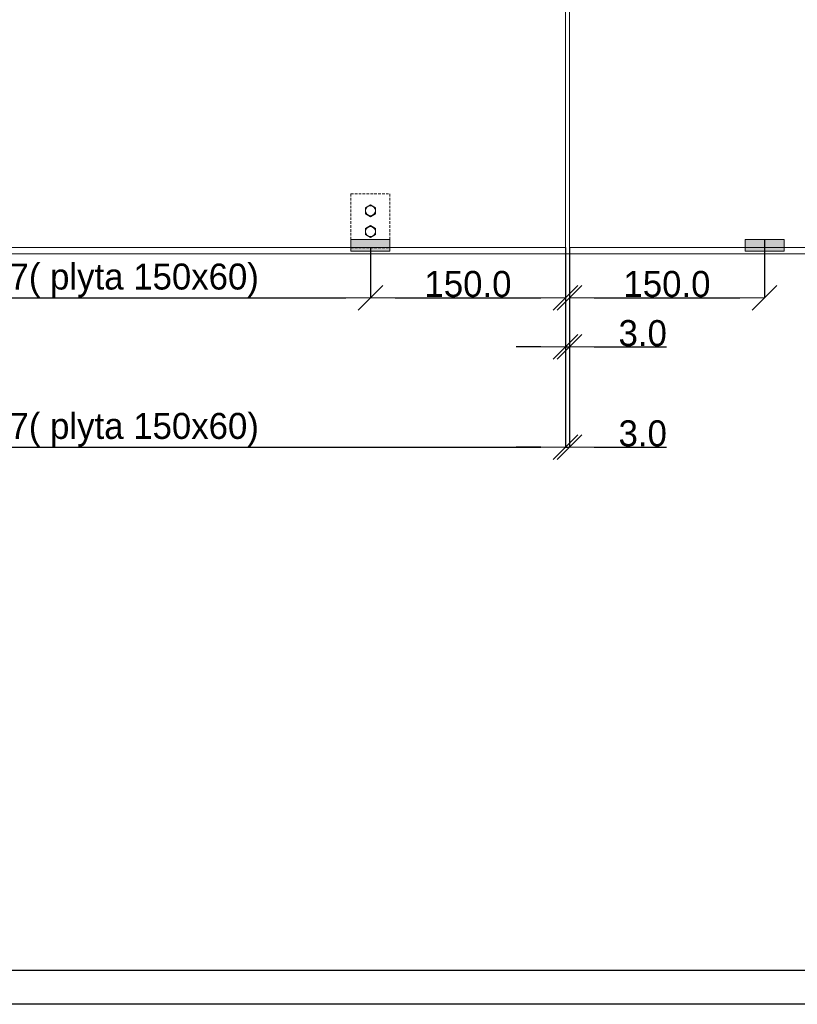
# Model space of a CAD drawing. Header units: millimetres. Extents: x -7814 to 55813, y 465 to 25965.
# Tile 3 of 112: x 12648 to 18627, y 465 to 8039. Entities that reach past the tile are written whole.
import ezdxf

# ---------------------------------------------------------------- set-up
doc = ezdxf.new("R2010")
doc.units = ezdxf.units.MM
doc.linetypes.add('Hidden Line', pattern=[30, 20, -10])
for name, color, linetype, lineweight in [('2D Drafting - General2', 251, 'Continuous', 15), ('2D Drafting - General5', 161, 'Continuous', 25), ('2D Drafting - General62', 9, 'Continuous', 20)]:
    doc.layers.add(name, color=color, linetype=linetype, lineweight=lineweight)
doc.layers.add('Wymiarowanie', color=7, linetype='Continuous')
doc.styles.add('GENERATED_STYLE_2', font='GOTHIC.TTF')
doc.dimstyles.new('GENERATED_STYLE__6', dxfattribs={"dimtxt": 200, "dimasz": 190, "dimexe": 0.18, "dimexo": 0, "dimgap": 0.09, "dimtad": 1, "dimtih": 1, "dimtoh": 1, "dimdec": 1, "dimlfac": 0.1, "dimzin": 0, "dimdsep": 46, "dimtxsty": 'GENERATED_STYLE_2', "dimblk": 'ARROWHEAD_6', "dimblk1": 'ARROWHEAD_6', "dimblk2": 'ARROWHEAD_6', "dimcen": 0.09, "dimclrd": 161, "dimclre": 161, "dimclrt": 161, "dimadec": 0, "dimazin": 0, "dimtfac": 1, "dimtdec": 4, "dimtmove": 0, "dimatfit": 3, "dimfxl": 0, "dimtolj": 1, "dimtzin": 0, "dimarcsym": 0})
doc.dimstyles.new('GENERATED_STYLE__9', dxfattribs={"dimtxt": 200, "dimasz": 190, "dimexe": 0.18, "dimexo": 0, "dimgap": 0.09, "dimtad": 1, "dimtih": 1, "dimtoh": 1, "dimdec": 1, "dimlfac": 0.1, "dimzin": 0, "dimdsep": 46, "dimtxsty": 'GENERATED_STYLE_2', "dimblk": 'ARROWHEAD_6', "dimblk1": 'ARROWHEAD_6', "dimblk2": 'ARROWHEAD_6', "dimcen": 0.09, "dimclrd": 161, "dimclre": 161, "dimclrt": 161, "dimadec": 0, "dimazin": 0, "dimtfac": 1, "dimtdec": 4, "dimtmove": 2, "dimatfit": 3, "dimfxl": 0, "dimtolj": 1, "dimtzin": 0, "dimarcsym": 0})

# ---------------------------------------------------------------- blocks, each defined once
blk = doc.blocks.new('ARROWHEAD_6')
at = {"color": 0, "linetype": 'Continuous', "lineweight": 0}
for p, q in [((-0.5, -0.5), (0.5, 0.5)), ((0, 0), (-1, 0))]:
    blk.add_line(p, q, dxfattribs=at)
blk = doc.blocks.new('*D120')
at = {"layer": 'Defpoints', "color": 0, "linetype": 'Continuous'}
for p in [(18374.5, 6348.2), (16874.5, 6286.1), (18374.5, 5899.7)]:
    blk.add_point(p, dxfattribs=at)
at = {"layer": 'Wymiarowanie', "color": 161, "linetype": 'Continuous', "lineweight": -2}
for p, q in [((18374.5, 6348.2), (18374.5, 5899.5)), ((16874.5, 6286.1), (16874.5, 5899.5)), ((17064.5, 5899.7), (18184.5, 5899.7))]:
    blk.add_line(p, q, dxfattribs=at)
at = {"layer": 'Wymiarowanie', "color": 161, "linetype": 'Continuous', "lineweight": -2, "xscale": 190, "yscale": 190, "zscale": 190, "rotation": 180}
blk.add_blockref('ARROWHEAD_6', (16874.5, 5899.7), dxfattribs=at)
at = {"layer": 'Wymiarowanie', "color": 161, "linetype": 'Continuous', "lineweight": -2, "xscale": 190, "yscale": 190, "zscale": 190}
blk.add_blockref('ARROWHEAD_6', (18374.5, 5899.7), dxfattribs=at)
at = {"layer": 'Wymiarowanie', "color": 161, "linetype": 'Continuous', "lineweight": 25, "insert": (17624.5, 6004.8), "char_height": 200, "attachment_point": 5, "style": 'GENERATED_STYLE_2'}
blk.add_mtext('\\A1;150.0', dxfattribs=at)
blk = doc.blocks.new('*D124')
at = {"layer": 'Defpoints', "color": 0, "linetype": 'Continuous'}
for p in [(6374.5, 6258.2), (15344.5, 6283.2), (15344.5, 5899.7)]:
    blk.add_point(p, dxfattribs=at)
at = {"layer": 'Wymiarowanie', "color": 161, "linetype": 'Continuous', "lineweight": -2}
for p, q in [((6374.5, 6258.2), (6374.5, 5899.5)), ((15344.5, 6283.2), (15344.5, 5899.5)), ((6564.5, 5899.7), (15154.5, 5899.7))]:
    blk.add_line(p, q, dxfattribs=at)
at = {"layer": 'Wymiarowanie', "color": 161, "linetype": 'Continuous', "lineweight": -2, "xscale": 190, "yscale": 190, "zscale": 190, "rotation": 180}
blk.add_blockref('ARROWHEAD_6', (6374.5, 5899.7), dxfattribs=at)
at = {"layer": 'Wymiarowanie', "color": 161, "linetype": 'Continuous', "lineweight": -2, "xscale": 190, "yscale": 190, "zscale": 190}
blk.add_blockref('ARROWHEAD_6', (15344.5, 5899.7), dxfattribs=at)
at = {"layer": 'Wymiarowanie', "color": 161, "linetype": 'Continuous', "lineweight": 25, "insert": (10859.5, 6033.1), "char_height": 200, "attachment_point": 5, "style": 'GENERATED_STYLE_2'}
blk.add_mtext('\\A1;<MeasuredValue> ( plyta 120x60cm) lub 1197( plyta 150x60)  ', dxfattribs=at)
blk = doc.blocks.new('*D125')
at = {"layer": 'Defpoints', "color": 0, "linetype": 'Continuous'}
for p in [(15344.5, 6283.2), (16844.5, 6286.1), (16844.5, 5899.7)]:
    blk.add_point(p, dxfattribs=at)
at = {"layer": 'Wymiarowanie', "color": 161, "linetype": 'Continuous', "lineweight": -2}
for p, q in [((15344.5, 6283.2), (15344.5, 5899.5)), ((16844.5, 6286.1), (16844.5, 5899.5)), ((15534.5, 5899.7), (16654.5, 5899.7))]:
    blk.add_line(p, q, dxfattribs=at)
at = {"layer": 'Wymiarowanie', "color": 161, "linetype": 'Continuous', "lineweight": -2, "xscale": 190, "yscale": 190, "zscale": 190, "rotation": 180}
blk.add_blockref('ARROWHEAD_6', (15344.5, 5899.7), dxfattribs=at)
at = {"layer": 'Wymiarowanie', "color": 161, "linetype": 'Continuous', "lineweight": -2, "xscale": 190, "yscale": 190, "zscale": 190}
blk.add_blockref('ARROWHEAD_6', (16844.5, 5899.7), dxfattribs=at)
at = {"layer": 'Wymiarowanie', "color": 161, "linetype": 'Continuous', "lineweight": 25, "insert": (16094.5, 6004.8), "char_height": 200, "attachment_point": 5, "style": 'GENERATED_STYLE_2'}
blk.add_mtext('\\A1;150.0', dxfattribs=at)
blk = doc.blocks.new('*D126')
at = {"layer": 'Defpoints', "color": 0, "linetype": 'Continuous'}
for p in [(16844.5, 6286.1), (16874.5, 6286.1), (16874.5, 5521.7)]:
    blk.add_point(p, dxfattribs=at)
at = {"layer": 'Wymiarowanie', "color": 161, "linetype": 'Continuous', "lineweight": -2}
for p, q in [((16844.5, 6286.1), (16844.5, 5521.5)), ((16874.5, 6286.1), (16874.5, 5521.5)), ((16654.5, 5521.7), (16464.5, 5521.7)), ((16844.5, 5521.7), (16874.5, 5521.7)), ((17064.5, 5521.7), (17621.7, 5521.7))]:
    blk.add_line(p, q, dxfattribs=at)
at = {"layer": 'Wymiarowanie', "color": 161, "linetype": 'Continuous', "lineweight": -2, "xscale": 190, "yscale": 190, "zscale": 190}
blk.add_blockref('ARROWHEAD_6', (16844.5, 5521.7), dxfattribs=at)
at = {"layer": 'Wymiarowanie', "color": 161, "linetype": 'Continuous', "lineweight": -2, "xscale": 190, "yscale": 190, "zscale": 190, "rotation": 180}
blk.add_blockref('ARROWHEAD_6', (16874.5, 5521.7), dxfattribs=at)
at = {"layer": 'Wymiarowanie', "color": 161, "linetype": 'Continuous', "lineweight": 25, "insert": (17438.1, 5626.8), "char_height": 200, "attachment_point": 5, "style": 'GENERATED_STYLE_2'}
blk.add_mtext('\\A1;3.0', dxfattribs=at)
blk = doc.blocks.new('*D128')
at = {"layer": 'Defpoints', "color": 0, "linetype": 'Continuous'}
for p in [(4874.5, 6286.1), (16844.5, 6286.1), (16844.5, 4750.5)]:
    blk.add_point(p, dxfattribs=at)
at = {"layer": 'Wymiarowanie', "color": 161, "linetype": 'Continuous', "lineweight": -2}
for p, q in [((4874.5, 6286.1), (4874.5, 4750.4)), ((16844.5, 6286.1), (16844.5, 4750.4)), ((5064.5, 4750.5), (16654.5, 4750.5))]:
    blk.add_line(p, q, dxfattribs=at)
at = {"layer": 'Wymiarowanie', "color": 161, "linetype": 'Continuous', "lineweight": -2, "xscale": 190, "yscale": 190, "zscale": 190, "rotation": 180}
blk.add_blockref('ARROWHEAD_6', (4874.5, 4750.5), dxfattribs=at)
at = {"layer": 'Wymiarowanie', "color": 161, "linetype": 'Continuous', "lineweight": -2, "xscale": 190, "yscale": 190, "zscale": 190}
blk.add_blockref('ARROWHEAD_6', (16844.5, 4750.5), dxfattribs=at)
at = {"layer": 'Wymiarowanie', "color": 161, "linetype": 'Continuous', "lineweight": 25, "insert": (10859.5, 4884), "char_height": 200, "attachment_point": 5, "style": 'GENERATED_STYLE_2'}
blk.add_mtext('\\A1;<MeasuredValue> ( plyta 120x60cm) lub 1497( plyta 150x60) ', dxfattribs=at)
blk = doc.blocks.new('*D129')
at = {"layer": 'Defpoints', "color": 0, "linetype": 'Continuous'}
for p in [(16844.5, 6286.1), (16874.5, 6286.1), (16874.5, 4750.5)]:
    blk.add_point(p, dxfattribs=at)
at = {"layer": 'Wymiarowanie', "color": 161, "linetype": 'Continuous', "lineweight": -2}
for p, q in [((16844.5, 6286.1), (16844.5, 4750.4)), ((16874.5, 6286.1), (16874.5, 4750.4)), ((16654.5, 4750.5), (16464.5, 4750.5)), ((16844.5, 4750.5), (16874.5, 4750.5)), ((17064.5, 4750.5), (17621.7, 4750.5))]:
    blk.add_line(p, q, dxfattribs=at)
at = {"layer": 'Wymiarowanie', "color": 161, "linetype": 'Continuous', "lineweight": -2, "xscale": 190, "yscale": 190, "zscale": 190}
blk.add_blockref('ARROWHEAD_6', (16844.5, 4750.5), dxfattribs=at)
at = {"layer": 'Wymiarowanie', "color": 161, "linetype": 'Continuous', "lineweight": -2, "xscale": 190, "yscale": 190, "zscale": 190, "rotation": 180}
blk.add_blockref('ARROWHEAD_6', (16874.5, 4750.5), dxfattribs=at)
at = {"layer": 'Wymiarowanie', "color": 161, "linetype": 'Continuous', "lineweight": 25, "insert": (17438.1, 4855.7), "char_height": 200, "attachment_point": 5, "style": 'GENERATED_STYLE_2'}
blk.add_mtext('\\A1;3.0', dxfattribs=at)

msp = doc.modelspace()

# ---------------------------------------------------------------- hatches: boundary and pattern name
at = {"layer": '2D Drafting - General62', "linetype": 'Continuous'}
for points in [[(15494.52, 6258.21), (15194.52, 6258.21), (15194.52, 6348.21), (15494.52, 6348.21)], [(18224.52, 6258.21), (18524.52, 6258.21), (18524.52, 6348.21), (18224.52, 6348.21)]]:
    msp.add_hatch(color=256, dxfattribs=at).paths.add_polyline_path(points, flags=0)

# ---------------------------------------------------------------- linework, layer by layer
at = {"layer": '2D Drafting - General2', "linetype": 'Continuous'}
for p, q in [((16844.52, 12256.08), (16844.52, 6286.08)), ((16874.52, 12256.08), (16874.52, 6286.08)), ((15306.35, 6592.59), (15344.52, 6615.59)), ((15306.35, 6592.59), (15306.35, 6546.59)), ((15382.68, 6592.59), (15344.52, 6615.59)), ((15382.68, 6592.59), (15382.68, 6546.59)), ((15306.35, 6546.59), (15344.52, 6523.59)), ((15382.68, 6546.59), (15344.52, 6523.59)), ((15306.35, 6432.1), (15344.52, 6455.1)), ((15382.68, 6432.1), (15344.52, 6455.1)), ((15306.35, 6432.1), (15306.35, 6386.1)), ((15306.35, 6386.1), (15344.52, 6363.1)), ((15382.68, 6386.1), (15344.52, 6363.1)), ((15382.68, 6432.1), (15382.68, 6386.1)), ((15194.52, 6348.21), (15494.52, 6348.21)), ((22158.73, 6238.2), (2462.54, 6238.2)), ((16844.52, 6286.08), (4874.52, 6286.08)), ((15194.52, 6258.21), (15494.52, 6258.21)), ((20007.65, 6286.08), (16874.52, 6286.08))]:
    msp.add_line(p, q, dxfattribs=at)
at = {"layer": '2D Drafting - General2', "linetype": 'Hidden Line'}
for p, q in [((15194.52, 6258.21), (15194.52, 6698.21)), ((15194.52, 6698.21), (15494.52, 6698.21)), ((15494.52, 6258.21), (15494.52, 6698.21)), ((15194.52, 6283.21), (15494.52, 6283.21))]:
    msp.add_line(p, q, dxfattribs=at)
at = {"layer": '2D Drafting - General2', "linetype": 'Continuous', "flags": 128}
for points in [[(15494.52, 6258.21), (15194.52, 6258.21), (15194.52, 6348.21), (15494.52, 6348.21)], [(18224.52, 6258.21), (18524.52, 6258.21), (18524.52, 6348.21), (18224.52, 6348.21)]]:
    msp.add_lwpolyline(points, close=True, dxfattribs=at)
at = {"layer": '2D Drafting - General2', "linetype": 'Continuous'}
for centre in [(15344.52, 6569.59), (15344.52, 6409.1)]:
    msp.add_circle(centre, 38.17, dxfattribs=at)
at = {"layer": '2D Drafting - General5', "linetype": 'Continuous'}
for p, q in [((55553.83, 724.69), (738.23, 724.69)), ((55813.47, 465.05), (478.59, 465.05))]:
    msp.add_line(p, q, dxfattribs=at)

# ---------------------------------------------------------------- dimensions: what is measured, and where the dimension line sits
at = {"layer": 'Wymiarowanie', "color": 161, "linetype": 'Continuous', "lineweight": 25}
for base, p1, p2, text, picture, middle in [((15344.52, 5899.67), (6374.52, 6258.21), (15344.52, 6283.21), '<MeasuredValue> ( plyta 120x60cm) lub 1197( plyta 150x60)  ', '*D124', (10859.52, 6033.14)), ((16844.52, 4750.53), (4874.52, 6286.08), (16844.52, 6286.08), '<MeasuredValue> ( plyta 120x60cm) lub 1497( plyta 150x60) ', '*D128', (10859.52, 4884))]:
    dim = msp.add_linear_dim(base=base, p1=p1, p2=p2, text=text, dimstyle='GENERATED_STYLE__6', dxfattribs=at)
    dim.commit()
    dim.dimension.update_dxf_attribs({"geometry": picture, "text_midpoint": middle})
for base, p1, p2, dimstyle, picture, middle in [((18374.52, 5899.67), (16874.52, 6286.08), (18374.52, 6348.21), 'GENERATED_STYLE__9', '*D120', (17624.52, 6004.79)), ((16844.52, 5899.67), (15344.52, 6283.21), (16844.52, 6286.08), 'GENERATED_STYLE__6', '*D125', (16094.52, 6004.79)), ((16874.52, 4750.53), (16844.52, 6286.08), (16874.52, 6286.08), 'GENERATED_STYLE__6', '*D129', (17438.09, 4855.65))]:
    dim = msp.add_linear_dim(base=base, p1=p1, p2=p2, dimstyle=dimstyle, dxfattribs=at)
    dim.commit()
    dim.dimension.update_dxf_attribs({"geometry": picture, "text_midpoint": middle})
dim = msp.add_linear_dim(base=(16874.52, 5521.65), p1=(16844.52, 6286.08), p2=(16874.52, 6286.08), dimstyle='GENERATED_STYLE__6', dxfattribs=at)
dim.commit()
dim.dimension.update_dxf_attribs({"geometry": '*D126', "text_midpoint": (17438.09, 5521.65), "dimtype": 160})

doc.saveas('drawing.dxf')
